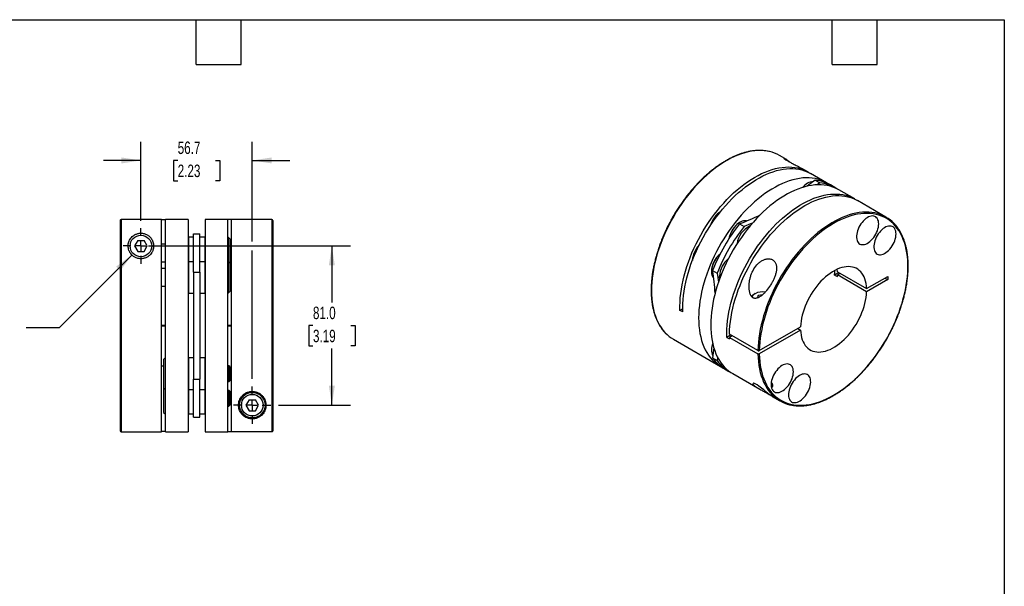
# Model space of a CAD drawing. Header units: millimetres. Extents: x 19 to 819, y 19 to 629.
# Tile 3 of 3: x 318 to 819, y 340 to 629. Entities that reach past the tile are written whole.
import ezdxf

# ---------------------------------------------------------------- set-up
doc = ezdxf.new("R2010")
doc.units = ezdxf.units.MM
doc.header["$LTSCALE"] = 3
doc.linetypes.add('SLD-Center', pattern=[19.05, 15.24, -1.27, 1.27, -1.27])
doc.linetypes.add('SLD-Solid', pattern=[0])
doc.layers.add('CENTER', color=40, linetype='SLD-Center')
doc.layers.add('DIMENSIONS', color=140, linetype='SLD-Solid', lineweight=25)
doc.layers.add('TEXT', color=140, linetype='SLD-Solid', lineweight=25)
doc.styles.add('SLDTEXTSTYLE0', font='TXT', dxfattribs={"width": 0.7})
doc.dimstyles.new('SLDDIMSTYLE0', dxfattribs={"dimtxt": 6.474023, "dimasz": 9.906, "dimexe": 0, "dimexo": 0.0625, "dimgap": 1.618506, "dimtad": 0, "dimtih": 1, "dimtoh": 1, "dimdec": 1, "dimrnd": 1e-09, "dimzin": 4, "dimdsep": 46, "dimtxsty": 'SLDTEXTSTYLE0', "dimsah": 1, "dimcen": 0.09, "dimadec": 0, "dimazin": 1, "dimtfac": 1, "dimtdec": 1, "dimtofl": 0, "dimtmove": 0, "dimatfit": 3, "dimfxl": 0, "dimfrac": 2, "dimtolj": 1, "dimtzin": 12, "dimarcsym": 0})
doc.dimstyles.new('SLDDIMSTYLE4', dxfattribs={"dimtxt": 6.474023, "dimasz": 9.906, "dimexe": 0, "dimexo": 0.0625, "dimgap": 1.618506, "dimtad": 0, "dimtih": 1, "dimtoh": 1, "dimdec": 1, "dimrnd": 1e-09, "dimzin": 12, "dimdsep": 46, "dimtxsty": 'SLDTEXTSTYLE0', "dimsah": 1, "dimcen": 0.09, "dimadec": 0, "dimazin": 3, "dimtfac": 1, "dimtdec": 1, "dimtmove": 0, "dimatfit": 0, "dimfxl": 0, "dimfrac": 2, "dimtolj": 1, "dimtzin": 12, "dimarcsym": 0})
doc.dimstyles.new('SLDDIMSTYLE5', dxfattribs={"dimtxt": 6.474023, "dimasz": 9.906, "dimexe": 0, "dimexo": 0.0625, "dimgap": 1.618506, "dimtad": 0, "dimtih": 1, "dimtoh": 1, "dimdec": 1, "dimrnd": 1e-09, "dimzin": 12, "dimdsep": 46, "dimtxsty": 'SLDTEXTSTYLE0', "dimsah": 1, "dimcen": 0, "dimadec": 0, "dimazin": 3, "dimtfac": 1, "dimtdec": 1, "dimtofl": 0, "dimtmove": 0, "dimatfit": 3, "dimfxl": 0, "dimfrac": 2, "dimtolj": 1, "dimtzin": 12, "dimarcsym": 0})

# ---------------------------------------------------------------- blocks, each defined once
blk = doc.blocks.new('_D_5')
at = {"layer": 'DIMENSIONS'}
for p, q in [((383.29, 513.52), (486.24, 513.52)), ((476.71, 513.52), (476.71, 484.76)), ((467.09, 473.02), (464.92, 473.02)), ((464.92, 473.02), (464.92, 462.73)), ((486.33, 473.02), (488.5, 473.02)), ((488.5, 473.02), (488.5, 462.73)), ((464.92, 462.73), (467.09, 462.73)), ((488.5, 462.73), (486.33, 462.73)), ((476.71, 432.52), (476.71, 461.28)), ((449.53, 432.52), (486.24, 432.52))]:
    blk.add_line(p, q, dxfattribs=at)
for points in [[(476.71, 513.52), (475.19, 503.61), (478.24, 503.61)], [(476.71, 432.52), (478.24, 442.42), (475.19, 442.42)]]:
    blk.add_solid(points, dxfattribs=at)
at = {"layer": 'DIMENSIONS', "char_height": 6.35, "attachment_point": 1, "style": 'SLDTEXTSTYLE0'}
for s, insert in [('81.0', (467.09, 482.65)), ('3.19', (467.09, 470.92))]:
    blk.add_mtext(s, dxfattribs=dict(at, insert=insert))
blk = doc.blocks.new('_D_6')
at = {"layer": 'DIMENSIONS'}
for p, q in [((379.48, 526.37), (379.48, 566.56)), ((436.18, 515.8), (436.18, 566.56)), ((379.48, 557.04), (360.43, 557.04)), ((398.21, 557.04), (396.04, 557.04)), ((396.04, 557.04), (396.04, 546.75)), ((417.45, 557.04), (419.63, 557.04)), ((419.63, 557.04), (419.63, 546.75)), ((436.18, 557.04), (455.23, 557.04)), ((396.04, 546.75), (398.21, 546.75)), ((419.63, 546.75), (417.45, 546.75)), ((436.18, 445.87), (436.18, 511.23))]:
    blk.add_line(p, q, dxfattribs=at)
for points in [[(379.48, 557.04), (369.58, 558.56), (369.58, 555.51)], [(436.18, 557.04), (446.09, 555.51), (446.09, 558.56)]]:
    blk.add_solid(points, dxfattribs=at)
at = {"layer": 'DIMENSIONS', "char_height": 6.35, "attachment_point": 1, "style": 'SLDTEXTSTYLE0'}
for s, insert in [('56.7', (398.21, 566.67)), ('2.23', (398.21, 554.93))]:
    blk.add_mtext(s, dxfattribs=dict(at, insert=insert))
blk = doc.blocks.new('_D_7')
at = {"layer": 'DIMENSIONS'}
for p, q in [((374.89, 508.92), (337.79, 471.82)), ((337.79, 471.82), (321.12, 471.82))]:
    blk.add_line(p, q, dxfattribs=at)
blk.add_solid([(374.89, 508.92), (366.81, 503), (368.96, 500.84)], dxfattribs=at)
at = {"layer": 'DIMENSIONS', "char_height": 6.35, "attachment_point": 1, "style": 'SLDTEXTSTYLE0'}
for s, insert in [('M10-1.5 X 30MM', (243.95, 480.01)), ('SHCS X2', (261.15, 469.72))]:
    blk.add_mtext(s, dxfattribs=dict(at, insert=insert))
blk = doc.blocks.new('SW_CENTERMARKSYMBOL_1')
at = {"layer": 'CENTER', "color": 0}
for p, q in [((0, 5.08), (0, 9.54)), ((-5.08, 0), (-9.54, 0)), ((0, 0), (-2.54, 0)), ((0, 0), (0, 2.54)), ((0, 0), (0, -2.54)), ((0, 0), (2.54, 0)), ((5.08, 0), (9.54, 0)), ((0, -5.08), (0, -9.54))]:
    blk.add_line(p, q, dxfattribs=at)
blk = doc.blocks.new('SW_CENTERMARKSYMBOL_2')
at = {"layer": 'CENTER', "color": 0}
for p, q in [((0, 5.08), (0, 9.04)), ((-5.08, 0), (-9.04, 0)), ((0, 0), (-2.54, 0)), ((0, 0), (0, 2.54)), ((0, 0), (0, -2.54)), ((0, 0), (2.54, 0)), ((5.08, 0), (9.04, 0)), ((0, -5.08), (0, -9.04))]:
    blk.add_line(p, q, dxfattribs=at)

msp = doc.modelspace()

# ---------------------------------------------------------------- linework, layer by layer
for p, q in [((707.42, 557.96), (704.63, 559.57)), ((719.12, 551.2), (715.99, 553.01)), ((728.67, 545.69), (720.54, 550.39)), ((722.83, 547.01), (725.16, 545.67)), ((719.12, 545.56), (718.98, 545.48)), ((725.16, 545.67), (723.83, 544.65)), ((732.91, 543.24), (730.58, 544.59)), ((742.95, 537.45), (734.82, 542.14)), ((758.86, 528.26), (744.37, 536.63)), ((368.98, 526.51), (368.98, 419.52)), ((389.98, 527.01), (369.48, 527.01)), ((369.48, 527.01), (369.48, 419.02)), ((389.98, 419.02), (389.98, 527.01)), ((389.98, 526.98), (391.98, 526.98)), ((403.48, 527.02), (391.98, 527.02)), ((391.98, 419.02), (391.98, 527.02)), ((403.48, 527.02), (403.48, 419.02)), ((423.68, 527.02), (412.18, 527.02)), ((412.18, 527.02), (412.18, 419.02)), ((423.68, 419.02), (423.68, 527.02)), ((425.68, 526.98), (423.68, 526.98)), ((446.18, 527.02), (425.68, 527.02)), ((425.68, 419.03), (425.68, 527.02)), ((446.18, 527.02), (446.18, 419.03)), ((446.68, 526.52), (446.68, 419.53)), ((684.33, 524.79), (686.67, 523.45)), ((684.5, 525.58), (684.36, 525.5)), ((403.68, 518), (403.48, 517.8)), ((406.18, 518), (403.68, 518)), ((403.68, 518), (403.68, 505.5)), ((406.18, 519.66), (409.48, 519.66)), ((406.18, 500.24), (406.18, 519.66)), ((409.48, 500.24), (409.48, 519.66)), ((411.98, 518), (409.48, 518)), ((412.18, 517.8), (411.98, 518)), ((411.98, 518), (411.98, 505.5)), ((423.88, 518), (423.68, 518)), ((424.68, 517.2), (423.88, 518)), ((423.88, 518), (423.88, 505.5)), ((424.68, 517.2), (424.68, 504.7)), ((377.87, 516.32), (376.25, 513.52)), ((376.25, 513.52), (377.87, 510.72)), ((377.87, 516.32), (381.1, 516.32)), ((382.72, 513.52), (381.1, 516.32)), ((381.1, 510.72), (382.72, 513.52)), ((391.98, 514.5), (389.98, 514.5)), ((377.87, 510.72), (381.1, 510.72)), ((389.98, 505.5), (391.98, 505.5)), ((391.98, 502), (389.98, 502)), ((403.68, 505.5), (403.48, 505.3)), ((406.18, 505.5), (403.68, 505.5)), ((403.68, 505.5), (403.68, 489.5)), ((411.98, 505.5), (409.48, 505.5)), ((412.18, 505.3), (411.98, 505.5)), ((411.98, 505.5), (411.98, 489.5)), ((423.88, 505.5), (423.68, 505.5)), ((424.68, 504.7), (423.88, 505.5)), ((423.88, 505.5), (423.88, 489.5)), ((424.68, 504.7), (424.68, 490.3)), ((734.19, 500.39), (734.1, 501.7)), ((406.18, 500.24), (409.48, 500.24)), ((406.18, 500.24), (406.18, 445.8)), ((409.48, 500.24), (409.48, 445.8)), ((424.68, 496.75), (425.68, 496.75)), ((670.01, 500.63), (670.01, 500.47)), ((670.6, 501.01), (672.94, 499.66)), ((734.9, 499.98), (732.74, 498.73)), ((732.74, 498.73), (734.15, 497.91)), ((734.19, 500.39), (749.04, 491.82)), ((735.61, 499.57), (734.19, 498.76)), ((749.04, 490.19), (734.19, 498.76)), ((749.04, 491.82), (759.8, 498.03)), ((759.8, 496.39), (749.04, 490.19)), ((758.38, 497.21), (759.8, 496.39)), ((759.8, 498.03), (759.8, 496.39)), ((389.98, 493), (391.98, 493)), ((403.48, 489.7), (403.68, 489.5)), ((403.68, 489.5), (406.18, 489.5)), ((409.48, 489.5), (411.98, 489.5)), ((411.98, 489.5), (412.18, 489.7)), ((423.68, 489.5), (423.88, 489.5)), ((423.88, 489.5), (424.68, 490.3)), ((692.27, 489.25), (691.56, 488.84)), ((693.87, 488.33), (693.25, 487)), ((695.97, 488.65), (693.87, 488.33)), ((693.87, 487.24), (693.87, 488.33)), ((655.36, 481.58), (653.97, 480.77)), ((655.38, 479.96), (653.97, 480.77)), ((391.98, 473.12), (389.98, 473.12)), ((389.98, 472.92), (391.98, 472.92)), ((425.68, 473.12), (423.68, 473.12)), ((423.68, 472.92), (425.68, 472.92)), ((694.4, 460.27), (715.4, 472.39)), ((713.98, 471.58), (715.4, 470.76)), ((679.9, 468.23), (677.8, 467.02)), ((677.8, 467.02), (679.21, 466.2)), ((693.69, 460.27), (679.19, 468.64)), ((680.61, 467.82), (679.19, 467.01)), ((679.19, 467.01), (693.69, 458.64)), ((715.4, 470.76), (694.4, 458.64)), ((650.63, 466.04), (674.68, 452.16)), ((391.78, 456.54), (390.98, 455.74)), ((391.98, 456.54), (391.78, 456.54)), ((391.78, 456.54), (391.78, 440.54)), ((403.68, 456.54), (403.48, 456.34)), ((406.18, 456.54), (403.68, 456.54)), ((403.68, 456.54), (403.68, 440.54)), ((411.98, 456.54), (409.48, 456.54)), ((412.18, 456.34), (411.98, 456.54)), ((411.98, 456.54), (411.98, 440.54)), ((670.01, 460.66), (670.01, 460.49)), ((670.6, 456.56), (672.94, 455.21)), ((673.16, 456.88), (672.94, 455.21)), ((389.98, 452.49), (390.98, 452.49)), ((390.98, 455.74), (390.98, 441.34)), ((424.28, 452.54), (423.68, 452.54)), ((424.68, 452.14), (424.28, 452.54)), ((424.28, 452.54), (424.28, 444.54)), ((424.68, 452.14), (424.68, 444.94)), ((425.68, 449.29), (424.68, 449.29)), ((676.58, 451.06), (678.92, 449.71)), ((680.83, 448.61), (694.67, 440.62)), ((390.98, 441.34), (391.78, 440.54)), ((390.98, 441.34), (390.98, 428.84)), ((406.18, 445.8), (409.48, 445.8)), ((406.18, 426.38), (406.18, 445.8)), ((409.48, 426.38), (409.48, 445.8)), ((423.68, 444.54), (424.28, 444.54)), ((424.28, 444.54), (424.68, 444.94)), ((391.78, 440.54), (391.98, 440.54)), ((391.78, 440.54), (391.78, 428.04)), ((403.48, 440.74), (403.68, 440.54)), ((403.68, 440.54), (406.18, 440.54)), ((403.68, 440.54), (403.68, 428.04)), ((409.48, 440.54), (411.98, 440.54)), ((411.98, 440.54), (412.18, 440.74)), ((411.98, 440.54), (411.98, 428.04)), ((424.28, 440.04), (423.68, 440.04)), ((424.68, 439.64), (424.28, 440.04)), ((424.28, 440.04), (424.28, 432.04)), ((424.68, 439.64), (424.68, 432.44)), ((700.92, 437.01), (704.87, 434.73)), ((423.68, 432.04), (424.28, 432.04)), ((424.28, 432.04), (424.68, 432.44)), ((434.57, 435.32), (432.95, 432.52)), ((432.95, 432.52), (434.57, 429.72)), ((434.57, 435.32), (437.8, 435.32)), ((439.42, 432.52), (437.8, 435.32)), ((437.8, 429.72), (439.42, 432.52)), ((390.98, 428.84), (391.78, 428.04)), ((391.78, 428.04), (391.98, 428.04)), ((403.48, 428.24), (403.68, 428.04)), ((403.68, 428.04), (406.18, 428.04)), ((406.18, 426.38), (409.48, 426.38)), ((409.48, 428.04), (411.98, 428.04)), ((411.98, 428.04), (412.18, 428.24)), ((434.57, 429.72), (437.8, 429.72)), ((369.48, 419.02), (389.98, 419.02)), ((391.98, 419.06), (389.98, 419.06)), ((391.98, 419.02), (403.48, 419.02)), ((412.18, 419.02), (423.68, 419.02)), ((423.68, 419.06), (425.68, 419.06)), ((446.18, 419.03), (425.68, 419.03))]:
    msp.add_line(p, q)
at = {"flags": 128}
for points in [[(699.65, 561.54), (698.35, 561.8), (696.83, 562), (695.27, 562.09), (693.67, 562.08), (692.04, 561.95), (690.38, 561.73), (688.69, 561.39), (686.97, 560.95), (685.24, 560.4), (683.48, 559.75), (681.72, 559), (679.95, 558.15), (678.17, 557.2), (676.39, 556.16), (674.61, 555.01), (672.84, 553.78), (671.08, 552.46), (669.34, 551.05), (667.61, 549.56), (665.9, 547.99), (664.22, 546.35), (662.57, 544.63), (660.95, 542.84), (659.37, 540.98), (657.83, 539.07), (656.33, 537.1), (654.87, 535.07), (653.47, 533), (652.12, 530.88), (650.82, 528.72), (649.58, 526.53), (648.41, 524.31), (647.29, 522.06), (646.25, 519.8), (645.27, 517.52), (644.36, 515.23), (643.52, 512.93), (642.76, 510.63), (642.07, 508.34), (641.46, 506.06), (640.93, 503.79), (640.48, 501.54), (640.11, 499.32), (639.82, 497.12), (639.61, 494.96), (639.49, 492.84), (639.45, 490.76), (639.49, 488.73), (639.61, 486.75), (639.82, 484.83), (640.11, 482.97), (640.48, 481.17), (640.93, 479.44), (641.46, 477.79), (642.07, 476.21), (642.76, 474.71), (643.52, 473.29), (644.36, 471.96), (645.27, 470.72), (646.25, 469.57), (646.46, 469.34)], [(653.97, 480.77), (653.95, 482.84), (654.01, 484.95), (654.15, 487.11), (654.38, 489.3), (654.7, 491.53), (655.09, 493.79), (655.57, 496.07), (656.13, 498.37), (656.77, 500.69), (657.49, 503.01), (658.29, 505.33), (659.16, 507.65), (660.11, 509.97), (661.12, 512.27), (662.21, 514.56), (663.36, 516.82), (664.58, 519.06), (665.85, 521.26), (667.19, 523.43), (668.58, 525.55), (670.02, 527.63), (671.52, 529.65), (673.05, 531.62), (674.64, 533.53), (676.25, 535.38), (677.91, 537.15), (679.6, 538.85), (681.31, 540.48), (683.05, 542.02), (684.81, 543.49), (686.58, 544.86), (688.37, 546.15), (690.17, 547.34), (691.97, 548.44), (693.77, 549.43), (695.56, 550.33), (697.35, 551.13), (699.13, 551.82), (700.89, 552.41), (702.64, 552.89), (704.35, 553.26), (706.05, 553.53), (707.71, 553.68), (709.33, 553.73), (710.92, 553.67), (712.47, 553.49), (713.97, 553.21), (715.42, 552.82), (716.82, 552.32), (718.17, 551.72), (719.46, 551.01), (719.82, 550.78)], [(655.38, 479.96), (655.36, 482), (655.42, 484.09), (655.56, 486.22), (655.78, 488.38), (656.09, 490.58), (656.48, 492.81), (656.94, 495.06), (657.49, 497.34), (658.12, 499.62), (658.82, 501.91), (659.6, 504.21), (660.45, 506.51), (661.37, 508.8), (662.36, 511.07), (663.42, 513.34), (664.55, 515.58), (665.74, 517.79), (666.99, 519.98), (668.3, 522.13), (669.66, 524.23), (671.07, 526.3), (672.53, 528.31), (674.04, 530.27), (675.59, 532.18), (677.18, 534.02), (678.81, 535.79), (680.47, 537.5), (682.15, 539.13), (683.86, 540.68), (685.59, 542.16), (687.34, 543.55), (689.1, 544.85), (690.87, 546.06), (692.65, 547.19), (694.43, 548.21), (696.21, 549.14), (697.98, 549.98), (699.74, 550.71), (701.49, 551.33), (703.22, 551.86), (704.93, 552.28), (706.62, 552.59), (708.27, 552.8), (709.9, 552.9), (711.49, 552.9), (713.04, 552.79), (714.55, 552.57), (716.01, 552.24), (717.42, 551.81), (718.79, 551.27), (720.09, 550.63), (720.54, 550.39)], [(729.61, 545.11), (729.61, 545.11), (728.35, 545.87), (727.05, 546.52), (725.68, 547.07), (724.26, 547.51), (722.79, 547.85), (721.28, 548.08), (719.72, 548.2), (718.13, 548.21), (716.49, 548.12), (714.83, 547.91), (713.13, 547.6), (711.41, 547.18), (709.67, 546.66), (707.91, 546.03), (706.14, 545.29), (704.36, 544.46), (702.57, 543.52), (700.78, 542.49), (698.99, 541.36), (697.21, 540.14), (695.43, 538.82), (693.68, 537.42), (691.93, 535.94), (690.21, 534.37), (688.52, 532.73), (686.85, 531.01), (685.22, 529.22), (683.62, 527.36), (682.07, 525.44), (680.55, 523.47), (679.08, 521.43), (677.67, 519.35), (676.3, 517.23), (674.99, 515.06), (673.74, 512.86), (672.55, 510.63), (671.43, 508.37), (670.37, 506.09), (669.38, 503.8), (668.46, 501.5), (667.61, 499.19), (666.84, 496.88), (666.14, 494.57), (665.53, 492.27), (664.99, 489.99), (664.53, 487.73), (664.16, 485.49), (663.87, 483.28), (663.66, 481.11), (663.53, 478.97), (663.49, 476.88), (663.53, 474.84), (663.66, 472.85), (663.87, 470.92), (664.16, 469.05), (664.53, 467.24), (664.99, 465.51), (665.53, 463.84), (666.14, 462.26), (666.84, 460.75), (667.61, 459.33), (668.46, 458), (669.38, 456.76), (670.37, 455.61), (671.43, 454.55), (672.55, 453.59), (673.74, 452.74), (674.99, 451.98), (675.65, 451.64)], [(722.83, 547.01), (719.64, 544.61), (718.71, 543.92)], [(734.82, 542.14), (734.51, 542.32), (733.2, 542.97), (731.83, 543.52), (730.41, 543.96), (728.95, 544.3), (727.43, 544.53), (725.87, 544.65), (724.28, 544.66), (722.64, 544.56), (720.98, 544.36), (719.28, 544.05), (717.56, 543.63), (715.82, 543.1), (714.06, 542.47), (712.29, 541.74), (710.51, 540.91), (708.72, 539.97), (706.93, 538.94), (705.14, 537.81), (703.36, 536.59), (701.59, 535.27), (699.83, 533.87), (698.09, 532.39), (696.37, 530.82), (694.67, 529.17), (693.01, 527.46), (691.37, 525.67), (689.78, 523.81), (688.22, 521.89), (686.7, 519.91), (685.24, 517.88), (683.82, 515.8), (682.45, 513.68), (681.14, 511.51), (679.89, 509.31), (678.7, 507.08), (677.58, 504.82), (676.52, 502.54), (675.53, 500.25), (674.61, 497.94), (673.76, 495.63), (672.99, 493.32), (672.3, 491.02), (671.68, 488.72), (671.14, 486.44), (670.69, 484.18), (670.31, 481.94), (670.02, 479.73), (669.81, 477.56), (669.68, 475.42), (669.64, 473.33), (669.68, 471.29), (669.81, 469.3), (670.02, 467.37), (670.31, 465.49), (670.69, 463.69), (671.14, 461.95), (671.68, 460.29), (672.3, 458.71), (672.99, 457.2), (673.76, 455.78), (674.61, 454.45), (675.53, 453.21), (676.52, 452.06), (677.58, 451), (678.7, 450.04), (679.89, 449.18), (680.83, 448.61)], [(677.8, 467.02), (677.77, 469.06), (677.83, 471.15), (677.97, 473.28), (678.2, 475.44), (678.5, 477.64), (678.89, 479.87), (679.36, 482.12), (679.91, 484.4), (680.53, 486.68), (681.23, 488.97), (682.01, 491.27), (682.86, 493.57), (683.79, 495.86), (684.78, 498.13), (685.84, 500.4), (686.97, 502.64), (688.15, 504.85), (689.4, 507.04), (690.71, 509.19), (692.07, 511.29), (693.49, 513.36), (694.95, 515.37), (696.46, 517.33), (698.01, 519.24), (699.6, 521.08), (701.22, 522.85), (702.88, 524.56), (704.57, 526.19), (706.28, 527.74), (708.01, 529.22), (709.76, 530.61), (711.52, 531.91), (713.29, 533.12), (715.07, 534.25), (716.85, 535.27), (718.62, 536.2), (720.4, 537.04), (722.16, 537.77), (723.91, 538.39), (725.64, 538.92), (727.35, 539.34), (729.03, 539.65), (730.69, 539.86), (732.32, 539.96), (733.9, 539.96), (735.46, 539.85), (736.96, 539.63), (738.43, 539.3), (739.84, 538.87), (741.2, 538.33), (742.51, 537.69), (743.65, 537.02)], [(679.19, 468.64), (679.27, 470.76), (679.43, 472.92), (679.67, 475.13), (680, 477.36), (680.42, 479.62), (680.91, 481.91), (681.48, 484.21), (682.14, 486.53), (682.87, 488.85), (683.68, 491.17), (684.57, 493.49), (685.53, 495.81), (686.56, 498.11), (687.65, 500.39), (688.82, 502.65), (690.04, 504.88), (691.33, 507.08), (692.68, 509.24), (694.08, 511.35), (695.53, 513.42), (697.03, 515.44), (698.58, 517.39), (700.16, 519.29), (701.79, 521.12), (703.45, 522.89), (705.14, 524.57), (706.86, 526.19), (708.61, 527.72), (710.37, 529.16), (712.14, 530.52), (713.93, 531.79), (715.73, 532.97), (717.53, 534.05), (719.33, 535.03), (721.13, 535.91), (722.91, 536.69), (724.69, 537.36), (726.45, 537.93), (728.19, 538.39), (729.9, 538.75), (731.59, 538.99), (733.24, 539.13), (734.86, 539.15), (736.44, 539.07), (737.98, 538.88), (739.47, 538.58), (740.92, 538.17), (742.31, 537.65), (743.64, 537.02), (744.37, 536.63)], [(753.89, 530.23), (753.17, 530.38), (751.67, 530.63), (750.13, 530.76), (748.55, 530.79), (746.93, 530.71), (745.28, 530.52), (743.6, 530.23), (741.89, 529.83), (740.16, 529.32), (738.42, 528.71), (736.66, 528), (734.89, 527.19), (733.11, 526.28), (731.33, 525.27), (729.55, 524.17), (727.78, 522.97), (726.01, 521.69), (724.26, 520.31), (722.53, 518.86), (720.81, 517.32), (719.12, 515.7), (717.46, 514.01), (715.83, 512.25), (714.23, 510.42), (712.67, 508.53), (711.15, 506.58), (709.68, 504.57), (708.26, 502.52), (706.88, 500.42), (705.56, 498.28), (704.3, 496.1), (703.1, 493.89), (701.96, 491.65), (700.89, 489.39), (699.88, 487.12), (698.95, 484.83), (698.08, 482.53), (697.29, 480.23), (696.57, 477.94), (695.93, 475.65), (695.37, 473.38), (694.88, 471.12), (694.48, 468.89), (694.16, 466.68), (693.92, 464.51), (693.76, 462.37), (693.69, 460.27)], [(694.4, 458.64), (694.47, 456.63), (694.63, 454.68), (694.87, 452.79), (695.19, 450.96), (695.6, 449.19), (696.08, 447.5), (696.65, 445.88), (697.29, 444.34), (698.01, 442.88), (698.81, 441.51), (699.68, 440.22), (700.62, 439.03), (701.63, 437.92), (702.71, 436.92), (703.86, 436.01), (705.06, 435.2), (706.33, 434.49), (707.65, 433.89), (709.03, 433.39), (710.46, 432.99), (711.94, 432.71), (713.46, 432.52), (715.02, 432.45), (716.62, 432.49), (718.26, 432.63), (719.92, 432.88), (721.61, 433.23), (723.33, 433.7), (725.07, 434.26), (726.82, 434.93), (728.58, 435.71), (730.35, 436.58), (732.13, 437.55), (733.91, 438.62), (735.68, 439.78), (737.44, 441.04), (739.2, 442.38), (740.93, 443.81), (742.65, 445.32), (744.35, 446.91), (746.02, 448.58), (747.65, 450.32), (749.26, 452.12), (750.83, 453.99), (752.35, 455.93), (753.83, 457.91), (755.27, 459.95), (756.65, 462.04), (757.98, 464.17), (759.25, 466.33), (760.46, 468.53), (761.61, 470.76), (762.7, 473.01), (763.72, 475.28), (764.67, 477.56), (765.54, 479.85), (766.35, 482.14), (767.08, 484.43), (767.73, 486.72), (768.3, 488.99), (768.8, 491.25), (769.21, 493.48), (769.54, 495.69), (769.79, 497.86), (769.96, 500), (770.04, 502.1), (770.04, 504.15), (769.96, 506.15), (769.79, 508.1), (769.54, 509.98), (769.21, 511.81), (768.8, 513.56), (768.3, 515.25), (767.73, 516.86), (767.08, 518.39), (766.35, 519.84), (765.54, 521.21), (764.67, 522.48), (763.72, 523.67), (762.7, 524.76), (761.61, 525.76), (760.46, 526.66), (759.25, 527.46), (757.98, 528.15), (756.65, 528.75), (755.27, 529.24), (753.83, 529.62), (752.35, 529.9), (750.83, 530.07), (749.26, 530.13), (747.65, 530.08), (746.02, 529.93), (744.35, 529.67), (742.65, 529.3), (740.93, 528.83), (739.2, 528.25), (737.44, 527.57), (735.68, 526.79), (733.91, 525.9), (732.13, 524.92), (730.35, 523.84), (728.58, 522.67), (726.82, 521.41), (725.07, 520.06), (723.33, 518.62), (721.61, 517.1), (719.92, 515.5), (718.26, 513.83), (716.62, 512.08), (715.02, 510.27), (713.46, 508.39), (711.94, 506.45), (710.46, 504.46), (709.03, 502.42), (707.65, 500.33), (706.33, 498.19), (705.06, 496.03), (703.86, 493.82), (702.71, 491.59), (701.63, 489.34), (700.62, 487.07), (699.68, 484.79), (698.81, 482.5), (698.01, 480.2), (697.29, 477.91), (696.65, 475.63), (696.08, 473.36), (695.6, 471.1), (695.19, 468.87), (694.87, 466.67), (694.63, 464.5), (694.47, 462.36), (694.4, 460.27)], [(755.19, 524.75), (755.14, 525.52), (755.01, 526.24), (754.8, 526.88), (754.51, 527.45), (754.15, 527.92), (753.71, 528.29), (753.21, 528.57), (752.65, 528.73), (752.05, 528.78), (751.41, 528.73), (750.74, 528.56), (750.05, 528.29), (749.35, 527.91), (748.66, 527.43), (747.98, 526.87), (747.32, 526.22), (746.7, 525.5), (746.12, 524.72), (745.59, 523.9), (745.12, 523.03), (744.72, 522.14), (744.39, 521.24), (744.14, 520.35), (743.97, 519.47), (743.88, 518.62), (743.88, 517.82), (743.97, 517.07), (744.14, 516.39), (744.39, 515.78), (744.72, 515.26), (745.12, 514.84), (745.59, 514.52), (746.12, 514.3), (746.7, 514.19), (747.32, 514.19), (747.98, 514.3), (748.66, 514.52), (749.35, 514.85), (750.05, 515.28), (750.74, 515.8), (751.41, 516.4), (752.05, 517.09), (752.65, 517.84), (753.21, 518.64), (753.71, 519.49), (754.15, 520.37), (754.51, 521.27), (754.8, 522.17), (755.01, 523.05), (755.14, 523.92), (755.19, 524.75)], [(687.92, 526.23), (687.63, 526.3), (687.03, 526.35), (686.39, 526.29), (685.72, 526.13), (685.03, 525.85), (684.33, 525.48), (683.64, 525), (682.96, 524.44), (682.3, 523.79), (681.68, 523.07), (681.1, 522.29), (680.57, 521.46), (680.1, 520.6), (679.7, 519.71), (679.37, 518.81), (679.12, 517.92), (679, 517.37)], [(690.94, 525.17), (689.85, 524.71), (686.67, 523.45)], [(764.03, 519.64), (763.98, 520.42), (763.86, 521.13), (763.65, 521.78), (763.35, 522.34), (762.99, 522.81), (762.55, 523.19), (762.05, 523.46), (761.5, 523.62), (760.89, 523.68), (760.25, 523.62), (759.58, 523.45), (758.89, 523.18), (758.2, 522.8), (757.5, 522.33), (756.82, 521.76), (756.17, 521.12), (755.54, 520.4), (754.96, 519.62), (754.43, 518.79), (753.96, 517.93), (753.56, 517.04), (753.23, 516.14), (752.98, 515.24), (752.81, 514.36), (752.72, 513.52), (752.72, 512.71), (752.81, 511.96), (752.98, 511.28), (753.23, 510.68), (753.56, 510.16), (753.96, 509.73), (754.43, 509.41), (754.96, 509.19), (755.54, 509.08), (756.17, 509.09), (756.82, 509.2), (757.5, 509.42), (758.2, 509.74), (758.89, 510.17), (759.58, 510.69), (760.25, 511.3), (760.89, 511.98), (761.5, 512.73), (762.05, 513.54), (762.55, 514.39), (762.99, 515.27), (763.35, 516.16), (763.65, 517.06), (763.86, 517.95), (763.98, 518.81), (764.03, 519.64)], [(674.36, 509.34), (674.12, 509.12), (673.46, 508.48), (672.84, 507.76), (672.25, 506.98), (671.73, 506.15), (671.26, 505.28), (670.85, 504.4), (670.52, 503.5), (670.27, 502.6), (670.1, 501.72), (670.02, 500.88), (670.02, 500.07), (670.1, 499.32), (670.27, 498.64), (670.52, 498.04), (670.85, 497.52), (671.15, 497.19)], [(749.04, 491.82), (748.95, 493.14), (748.77, 494.41), (748.51, 495.61), (748.17, 496.73), (747.75, 497.78), (747.24, 498.74), (746.66, 499.62), (746.01, 500.4), (745.29, 501.09), (744.5, 501.68), (743.66, 502.16), (742.75, 502.54), (741.79, 502.81), (740.78, 502.98), (739.73, 503.03), (738.64, 502.97), (737.52, 502.8), (736.37, 502.53), (735.2, 502.15), (734.01, 501.66), (732.82, 501.07), (731.62, 500.38), (730.43, 499.59), (729.24, 498.71), (728.07, 497.74), (726.92, 496.69), (725.8, 495.56), (724.71, 494.36), (723.66, 493.09), (722.65, 491.77), (721.69, 490.39), (720.78, 488.96), (719.94, 487.5), (719.15, 486), (718.43, 484.48), (717.78, 482.94), (717.2, 481.4), (716.7, 479.86), (716.27, 478.32), (715.93, 476.8), (715.67, 475.3), (715.49, 473.83), (715.4, 472.39)], [(672.94, 499.66), (673.43, 496.27), (673.58, 495.1)], [(674.22, 496.9), (674.15, 497.32), (674.11, 498.1)], [(732.74, 498.73), (732.79, 500.13), (732.79, 501.05)], [(715.4, 470.76), (715.49, 469.44), (715.67, 468.17), (715.93, 466.97), (716.27, 465.85), (716.7, 464.8), (717.2, 463.84), (717.78, 462.96), (718.43, 462.17), (719.15, 461.49), (719.94, 460.9), (720.78, 460.42), (721.69, 460.04), (722.65, 459.77), (723.66, 459.6), (724.71, 459.55), (725.8, 459.61), (726.92, 459.78), (728.07, 460.05), (729.24, 460.43), (730.43, 460.92), (731.62, 461.51), (732.82, 462.2), (734.01, 462.99), (735.2, 463.87), (736.37, 464.84), (737.52, 465.89), (738.64, 467.02), (739.73, 468.22), (740.78, 469.49), (741.79, 470.81), (742.75, 472.19), (743.66, 473.62), (744.5, 475.08), (745.29, 476.58), (746.01, 478.1), (746.66, 479.64), (747.24, 481.18), (747.75, 482.72), (748.17, 484.26), (748.51, 485.78), (748.77, 487.28), (748.95, 488.75), (749.04, 490.19)], [(671.23, 461.67), (671.1, 460.52), (670.6, 456.56)], [(693.69, 458.64), (693.76, 456.63), (693.92, 454.67), (694.16, 452.77), (694.48, 450.94), (694.88, 449.17), (695.37, 447.47), (695.93, 445.84), (696.57, 444.3), (697.29, 442.83), (698.08, 441.45), (698.95, 440.15), (699.88, 438.94), (700.89, 437.83), (700.89, 437.83)], [(711.73, 449.47), (711.68, 450.25), (711.56, 450.97), (711.34, 451.61), (711.05, 452.17), (710.69, 452.65), (710.25, 453.02), (709.75, 453.29), (709.19, 453.45), (708.59, 453.51), (707.95, 453.45), (707.28, 453.29), (706.59, 453.01), (705.9, 452.63), (705.2, 452.16), (704.52, 451.59), (703.86, 450.95), (703.24, 450.23), (702.66, 449.45), (702.13, 448.62), (701.66, 447.76), (701.26, 446.87), (700.93, 445.97), (700.68, 445.07), (700.51, 444.2), (700.42, 443.35), (700.42, 442.54), (700.51, 441.8), (700.68, 441.11), (700.93, 440.51), (701.26, 439.99), (701.66, 439.57), (702.13, 439.24), (702.66, 439.02), (703.24, 438.92), (703.86, 438.92), (704.52, 439.03), (705.2, 439.25), (705.9, 439.58), (706.59, 440), (707.28, 440.52), (707.95, 441.13), (708.59, 441.81), (709.19, 442.56), (709.75, 443.37), (710.25, 444.22), (710.69, 445.1), (711.05, 445.99), (711.34, 446.89), (711.56, 447.78), (711.68, 448.64), (711.73, 449.47)], [(714.91, 447.63), (714.22, 447.18), (713.53, 446.64), (712.87, 446.01), (712.24, 445.31), (711.64, 444.54), (711.1, 443.73), (710.62, 442.87), (710.2, 441.99), (709.85, 441.09), (709.58, 440.19), (709.39, 439.31), (709.28, 438.45), (709.26, 437.63), (709.32, 436.87), (709.47, 436.17), (709.7, 435.55), (710.01, 435.01), (710.4, 434.56), (710.85, 434.21), (711.36, 433.96), (711.93, 433.83), (712.55, 433.8), (713.2, 433.88), (713.87, 434.08), (714.56, 434.38), (715.26, 434.78), (715.95, 435.28), (716.63, 435.86), (717.28, 436.53), (717.89, 437.26), (718.46, 438.06), (718.97, 438.9), (719.43, 439.77), (719.81, 440.66), (720.12, 441.56), (720.35, 442.45), (720.5, 443.32), (720.57, 444.16), (720.54, 444.95), (720.44, 445.69), (720.25, 446.35), (719.98, 446.93), (719.63, 447.43), (719.21, 447.83), (718.72, 448.13), (718.18, 448.32), (717.59, 448.4), (716.95, 448.37), (716.29, 448.23), (715.61, 447.98), (714.91, 447.63)], [(700.92, 437.01), (700.89, 437.03), (700.42, 437.32), (699.78, 437.77), (698.79, 438.52), (697.6, 439.46), (696.64, 440.25), (695.56, 441.12), (694.9, 441.64), (694.2, 442.18), (693.27, 442.85), (692.56, 443.29), (691.98, 443.58), (691.49, 443.72), (691.3, 443.71), (691.19, 443.63), (691.17, 443.41), (691.34, 443.1), (691.83, 442.57), (692.62, 441.92), (692.62, 441.92)]]:
    msp.add_lwpolyline(points, dxfattribs=at)
for centre, radius in [((379.48, 513.52), 5.5), ((436.18, 432.52), 6.5), ((436.18, 432.52), 5.5)]:
    msp.add_circle(centre, radius)
for centre, radius, start, end in [((695.39, 543.49), 18.55, 60.132, 76.738), ((721.15, 528.06), 19.03, 60.2975, 84.9375), ((724.22, 536.82), 10.12, 121.1514, 140.1664), ((722.35, 539.19), 7.15, 93.3394, 144.62), ((723.56, 526.98), 18.75, 56.723, 85.1005), ((446.18, 526.52), 0.5, 0, 90), ((681.57, 520.72), 12.45, 123.3862, 164.0263), ((638.69, 643.84), 127.5, 290.9786, 296.16), ((749.71, 512.4), 18.31, 43.2876, 76.7989), ((756.51, 467.27), 92.29, 141.4441, 158.5559), ((758.84, 465.92), 92.29, 141.4441, 158.5559), ((691, 515.25), 12.21, 122.917, 170.2473), ((694.68, 513.09), 11.74, 115.0668, 172.6073), ((672.79, 505.42), 12.5, 136.0519, 176.536), ((682.18, 500.02), 12.18, 129.704, 177.1367), ((686.61, 497.46), 12.52, 128.7103, 177.0815), ((544.65, 481.02), 127.53, 3.8362, 9.0171), ((709.61, 499.64), 24.6, 355.984, 357.9485), ((693.81, 484.78), 4.64, 118.9999, 137.7242), ((693.58, 486.54), 3.02, 115.7518, 160.3556), ((696.12, 481.93), 8.27, 80.9163, 117.7112), ((659.9, 482.02), 18.47, 223.3356, 239.9066), ((728, 467.79), 48.81, 180.9253, 181.8707), ((677.1, 460.89), 7.11, 155.2202, 206.8019), ((679.97, 460.48), 9.96, 159.6602, 179.0127), ((686.18, 467.49), 19.03, 215.053, 239.7072), ((688.43, 466.07), 18.92, 215.0178, 243.1538), ((714.02, 450.58), 18.31, 224.1616, 256.8207), ((369.48, 419.52), 0.5, 180, 270)]:
    msp.add_arc(centre, radius, start, end)
for points, knots in [([(699.56, 561.56), (699.43, 561.6), (698.85, 561.75), (697.76, 561.93), (696.3, 562.09), (694.8, 562.16), (693.27, 562.13), (691.7, 562), (690.11, 561.77), (688.49, 561.45), (686.85, 561.03), (685.2, 560.52), (683.53, 559.91), (681.84, 559.21), (680.15, 558.42), (678.46, 557.54), (676.76, 556.57), (675.07, 555.52), (673.38, 554.38), (671.7, 553.16), (670.03, 551.87), (668.38, 550.49), (666.74, 549.05), (665.13, 547.53), (663.54, 545.95), (661.98, 544.3), (660.45, 542.58), (658.95, 540.82), (657.49, 538.99), (656.07, 537.12), (654.69, 535.19), (653.36, 533.23), (652.07, 531.22), (650.83, 529.18), (649.65, 527.11), (648.52, 525.01), (647.44, 522.88), (646.43, 520.74), (645.48, 518.58), (644.58, 516.41), (643.76, 514.23), (643, 512.05), (642.3, 509.86), (641.68, 507.69), (641.13, 505.53), (640.64, 503.38), (640.23, 501.24), (639.89, 499.13), (639.63, 497.05), (639.44, 495), (639.33, 492.98), (639.29, 491), (639.32, 489.06), (639.44, 487.17), (639.62, 485.32), (639.88, 483.53), (640.22, 481.8), (640.63, 480.13), (641.11, 478.52), (641.67, 476.98), (642.3, 475.51), (642.99, 474.11), (643.76, 472.79), (644.59, 471.55), (645.46, 470.41), (646.09, 469.73), (646.39, 469.4)], [0, 0, 0, 0, 0.0042367, 0.0199506, 0.035681, 0.051429, 0.0671946, 0.0829769, 0.0987741, 0.1145841, 0.1304046, 0.1462334, 0.1620682, 0.1779074, 0.1937493, 0.2095928, 0.2254368, 0.2412804, 0.2571231, 0.2729646, 0.2888047, 0.3046432, 0.3204801, 0.3363155, 0.3521493, 0.3679817, 0.3838127, 0.3996426, 0.4154715, 0.4312994, 0.4471266, 0.4629532, 0.4787795, 0.4946054, 0.5104313, 0.5262573, 0.5420834, 0.55791, 0.573737, 0.5895648, 0.6053934, 0.621223, 0.6370539, 0.6528861, 0.6687197, 0.684555, 0.7003921, 0.716231, 0.7320717, 0.7479143, 0.7637588, 0.7796049, 0.7954525, 0.8113011, 0.8271502, 0.8429988, 0.8588456, 0.8746895, 0.8905286, 0.9063611, 0.9221846, 0.9379968, 0.9537954, 0.969578, 0.985343, 1, 1, 1, 1]), ([(708.74, 557.07), (708.47, 557.27), (707.92, 557.66), (707.33, 558.02), (706.96, 558.2), (706.82, 558.22), (706.85, 558.14), (706.99, 558.01), (707.23, 557.81), (707.57, 557.57), (708.02, 557.29), (708.58, 556.95), (709.26, 556.56), (710.03, 556.14), (710.87, 555.7), (711.76, 555.24), (712.72, 554.76), (713.78, 554.21), (714.85, 553.65), (715.62, 553.23), (715.95, 553.03), (715.98, 553.01)], [0, 0, 0, 0, 0.0862569, 0.1743328, 0.2435613, 0.3145578, 0.3599499, 0.4062029, 0.446781, 0.4882643, 0.5284108, 0.5696836, 0.6137083, 0.6593056, 0.7032668, 0.7485006, 0.8012376, 0.8554519, 0.9232721, 0.9928857, 1, 1, 1, 1]), ([(709.77, 556.29), (709.64, 556.39), (709.27, 556.68), (708.95, 556.92), (708.74, 557.07)], [0, 0, 0, 0, 0.349504, 1, 1, 1, 1]), ([(368.98, 526.51), (368.98, 526.64), (369.04, 526.77), (369.22, 526.96), (369.35, 527.01), (369.48, 527.01)], [0, 0, 0, 0, 0.5, 0.5, 1, 1, 1, 1]), ([(709.94, 432.73), (710.07, 432.7), (710.65, 432.55), (711.73, 432.37), (713.2, 432.2), (714.7, 432.14), (716.23, 432.17), (717.8, 432.3), (719.39, 432.53), (721.01, 432.85), (722.64, 433.27), (724.3, 433.78), (725.97, 434.39), (727.65, 435.09), (729.34, 435.88), (731.04, 436.76), (732.74, 437.72), (734.43, 438.78), (736.12, 439.91), (737.8, 441.13), (739.47, 442.43), (741.12, 443.8), (742.75, 445.25), (744.37, 446.77), (745.96, 448.35), (747.52, 450), (749.05, 451.71), (750.55, 453.48), (752.01, 455.31), (753.43, 457.18), (754.81, 459.1), (756.14, 461.07), (757.43, 463.07), (758.66, 465.12), (759.85, 467.19), (760.98, 469.29), (762.05, 471.42), (763.07, 473.56), (764.02, 475.72), (764.91, 477.89), (765.74, 480.07), (766.5, 482.25), (767.19, 484.43), (767.82, 486.61), (768.37, 488.77), (768.86, 490.92), (769.27, 493.05), (769.6, 495.16), (769.87, 497.25), (770.06, 499.3), (770.17, 501.32), (770.21, 503.3), (770.17, 505.24), (770.06, 507.13), (769.88, 508.97), (769.61, 510.76), (769.28, 512.49), (768.87, 514.17), (768.38, 515.77), (767.83, 517.31), (767.2, 518.79), (766.51, 520.18), (765.74, 521.5), (764.91, 522.74), (764.04, 523.88), (763.41, 524.57), (763.11, 524.89)], [0, 0, 0, 0, 0.004237, 0.019951, 0.035681, 0.051429, 0.067195, 0.082977, 0.098774, 0.114584, 0.130405, 0.146233, 0.162068, 0.177907, 0.193749, 0.209593, 0.225437, 0.24128, 0.257123, 0.272965, 0.288805, 0.304643, 0.32048, 0.336315, 0.352149, 0.367982, 0.383813, 0.399643, 0.415471, 0.431299, 0.447127, 0.462953, 0.478779, 0.494605, 0.510431, 0.526257, 0.542083, 0.55791, 0.573737, 0.589565, 0.605393, 0.621223, 0.637054, 0.652886, 0.66872, 0.684555, 0.700392, 0.716231, 0.732072, 0.747914, 0.763759, 0.779605, 0.795452, 0.811301, 0.82715, 0.842999, 0.858846, 0.874689, 0.890529, 0.906361, 0.922185, 0.937997, 0.953795, 0.969578, 0.985343, 1, 1, 1, 1]), ([(372.98, 513.52), (372.98, 512.79), (373.1, 512.04), (373.45, 511.1), (373.52, 510.91), (373.7, 510.54), (373.8, 510.36), (374.13, 509.81), (374.39, 509.46), (375.02, 508.78), (375.37, 508.46), (375.99, 508.04), (376.2, 507.9), (376.66, 507.66), (376.89, 507.55), (377.38, 507.36), (377.64, 507.28), (378.17, 507.15), (378.43, 507.1), (378.98, 507.03), (379.26, 507.02), (379.81, 507.02), (380.08, 507.04), (380.62, 507.11), (380.89, 507.17), (381.41, 507.31), (381.67, 507.39), (382.15, 507.59), (382.39, 507.7), (382.84, 507.94), (383.05, 508.08), (383.65, 508.51), (384, 508.82), (384.62, 509.51), (384.88, 509.86), (385.2, 510.41), (385.29, 510.6), (385.47, 510.97), (385.54, 511.16), (385.74, 511.72), (385.84, 512.1), (385.96, 512.84), (385.99, 513.2), (385.98, 513.93), (385.95, 514.29), (385.77, 515.32), (385.54, 515.98), (385.05, 516.9), (384.85, 517.2), (384.41, 517.77), (384.17, 518.04), (383.75, 518.43), (383.6, 518.55), (383.29, 518.79), (383.12, 518.91), (382.59, 519.24), (382.21, 519.44), (381.54, 519.69), (381.3, 519.76), (380.81, 519.89), (380.55, 519.94), (380.01, 520), (379.74, 520.02), (379.32, 520.02), (379.18, 520.01), (378.91, 519.99), (378.77, 519.98), (378.37, 519.93), (378.11, 519.88), (377.62, 519.75), (377.39, 519.68), (376.95, 519.51), (376.74, 519.42), (376.35, 519.22), (376.16, 519.11), (375.64, 518.78), (375.33, 518.53), (374.77, 518.01), (374.53, 517.74), (374.09, 517.17), (373.9, 516.87), (373.57, 516.25), (373.44, 515.93), (373.1, 514.94), (372.98, 514.25), (372.98, 513.52)], [0, 0, 0, 0, 0.0625, 0.0625, 0.078125, 0.078125, 0.09375, 0.09375, 0.125, 0.125, 0.15625, 0.15625, 0.171875, 0.171875, 0.1875, 0.1875, 0.203125, 0.203125, 0.21875, 0.21875, 0.234375, 0.234375, 0.25, 0.25, 0.265625, 0.265625, 0.28125, 0.28125, 0.296875, 0.296875, 0.3125, 0.3125, 0.34375, 0.34375, 0.375, 0.375, 0.390625, 0.390625, 0.40625, 0.40625, 0.4375, 0.4375, 0.46875, 0.46875, 0.5, 0.5, 0.5625, 0.5625, 0.59375, 0.59375, 0.625, 0.625, 0.640625, 0.640625, 0.65625, 0.65625, 0.6875, 0.6875, 0.703125, 0.703125, 0.71875, 0.71875, 0.734375, 0.734375, 0.742188, 0.742188, 0.75, 0.75, 0.765625, 0.765625, 0.78125, 0.78125, 0.796875, 0.796875, 0.8125, 0.8125, 0.84375, 0.84375, 0.875, 0.875, 0.90625, 0.90625, 0.9375, 0.9375, 1, 1, 1, 1]), ([(691.21, 501.07), (690.93, 500.54), (690.68, 500), (690.24, 498.9), (690.05, 498.34), (689.72, 497.21), (689.58, 496.64), (689.36, 495.48), (689.28, 494.89), (689.17, 493.72), (689.15, 493.13), (689.17, 492.25), (689.18, 491.96), (689.23, 491.38), (689.27, 491.09), (689.4, 490.22), (689.54, 489.67), (689.93, 488.6), (690.2, 488.11), (690.72, 487.52), (690.9, 487.35), (691.22, 487.15), (691.32, 487.09), (691.54, 487), (691.65, 486.96), (692, 486.87), (692.23, 486.85), (692.7, 486.87), (692.93, 486.91), (693.4, 487.03), (693.62, 487.12), (694.07, 487.32), (694.29, 487.44), (694.73, 487.7), (694.94, 487.84), (695.36, 488.15), (695.57, 488.31), (696.18, 488.82), (696.57, 489.19), (697.34, 489.98), (697.71, 490.39), (698.79, 491.69), (699.47, 492.61), (700.41, 494.1), (700.71, 494.61), (701.27, 495.65), (701.53, 496.18), (702.02, 497.25), (702.24, 497.8), (702.62, 498.92), (702.78, 499.48), (702.97, 500.33), (703.02, 500.61), (703.1, 501.17), (703.13, 501.45), (703.18, 502.29), (703.16, 502.83), (703.03, 503.61), (702.98, 503.87), (702.83, 504.36), (702.74, 504.59), (702.52, 505.04), (702.39, 505.26), (702.1, 505.65), (701.94, 505.83), (701.59, 506.16), (701.39, 506.31), (700.98, 506.56), (700.76, 506.67), (700.3, 506.84), (700.05, 506.9), (699.55, 506.99), (699.3, 507.01), (698.78, 507.02), (698.51, 507), (697.98, 506.92), (697.71, 506.86), (697.19, 506.71), (696.92, 506.62), (696.41, 506.4), (696.15, 506.28), (695.4, 505.86), (694.93, 505.54), (694.03, 504.8), (693.6, 504.39), (692.43, 503.09), (691.77, 502.12), (691.21, 501.07)], [0, 0, 0, 0, 0.03125, 0.03125, 0.0625, 0.0625, 0.09375, 0.09375, 0.125, 0.125, 0.15625, 0.15625, 0.171875, 0.171875, 0.1875, 0.1875, 0.21875, 0.21875, 0.25, 0.25, 0.265625, 0.265625, 0.273438, 0.273438, 0.28125, 0.28125, 0.296875, 0.296875, 0.3125, 0.3125, 0.328125, 0.328125, 0.34375, 0.34375, 0.359375, 0.359375, 0.375, 0.375, 0.40625, 0.40625, 0.4375, 0.4375, 0.5, 0.5, 0.53125, 0.53125, 0.5625, 0.5625, 0.59375, 0.59375, 0.625, 0.625, 0.640625, 0.640625, 0.65625, 0.65625, 0.6875, 0.6875, 0.703125, 0.703125, 0.71875, 0.71875, 0.734375, 0.734375, 0.75, 0.75, 0.765625, 0.765625, 0.78125, 0.78125, 0.796875, 0.796875, 0.8125, 0.8125, 0.828125, 0.828125, 0.84375, 0.84375, 0.859375, 0.859375, 0.875, 0.875, 0.90625, 0.90625, 0.9375, 0.9375, 1, 1, 1, 1]), ([(693.69, 460.27), (693.78, 460.22), (693.91, 460.19), (694.17, 460.19), (694.3, 460.22), (694.4, 460.27)], [0, 0, 0, 0, 0.5, 0.5, 1, 1, 1, 1]), ([(694.4, 458.64), (694.3, 458.58), (694.17, 458.55), (693.91, 458.55), (693.78, 458.58), (693.69, 458.64)], [0, 0, 0, 0, 0.5, 0.5, 1, 1, 1, 1]), ([(692.62, 441.92), (692.8, 441.8), (693.15, 441.54), (693.82, 441.12), (694.63, 440.63), (695.52, 440.13), (696.39, 439.66), (697.32, 439.16), (698.37, 438.6), (699.18, 438.15), (699.54, 437.95), (699.59, 437.92)], [0, 0, 0, 0, 0.1137402, 0.2287008, 0.362886, 0.5004324, 0.5989045, 0.6999325, 0.8394429, 0.9749376, 1, 1, 1, 1]), ([(700.52, 444.01), (700.54, 443.99), (700.71, 443.83), (700.92, 443.48), (701.12, 442.98), (701.18, 442.48), (701.1, 442.02), (700.9, 441.65), (700.69, 441.49), (700.6, 441.42)], [0, 0, 0, 0, 0.022201, 0.188377, 0.359223, 0.527652, 0.701426, 0.861616, 1, 1, 1, 1]), ([(429.18, 432.52), (429.18, 432.12), (429.22, 431.74), (429.34, 430.99), (429.43, 430.63), (429.67, 429.92), (429.82, 429.58), (430.17, 428.92), (430.37, 428.6), (430.83, 427.99), (431.09, 427.7), (431.53, 427.29), (431.68, 427.15), (432.01, 426.89), (432.19, 426.77), (432.74, 426.41), (433.14, 426.19), (434.08, 425.83), (434.59, 425.68), (435.45, 425.55), (435.75, 425.53), (436.2, 425.52), (436.35, 425.52), (436.64, 425.53), (436.79, 425.54), (437.23, 425.59), (437.51, 425.64), (438.05, 425.77), (438.3, 425.84), (438.78, 426.01), (439.01, 426.11), (439.44, 426.32), (439.64, 426.43), (440.02, 426.66), (440.2, 426.78), (440.54, 427.04), (440.7, 427.17), (441.16, 427.57), (441.42, 427.86), (441.91, 428.47), (442.12, 428.79), (442.66, 429.77), (442.92, 430.46), (443.13, 431.58), (443.17, 431.96), (443.19, 432.74), (443.17, 433.14), (443.05, 433.94), (442.95, 434.35), (442.68, 435.17), (442.5, 435.57), (442.16, 436.17), (442.04, 436.37), (441.76, 436.75), (441.61, 436.95), (441.12, 437.51), (440.74, 437.86), (440.09, 438.33), (439.86, 438.48), (439.38, 438.75), (439.13, 438.87), (438.61, 439.09), (438.33, 439.19), (437.77, 439.34), (437.48, 439.4), (436.9, 439.49), (436.59, 439.51), (436, 439.52), (435.7, 439.51), (435.12, 439.44), (434.82, 439.39), (434.25, 439.25), (433.98, 439.17), (433.44, 438.97), (433.18, 438.85), (432.69, 438.59), (432.45, 438.45), (432.01, 438.15), (431.8, 437.98), (431.41, 437.65), (431.23, 437.47), (430.71, 436.92), (430.43, 436.53), (429.95, 435.74), (429.76, 435.33), (429.31, 434.11), (429.18, 433.31), (429.18, 432.52)], [0, 0, 0, 0, 0.03125, 0.03125, 0.0625, 0.0625, 0.09375, 0.09375, 0.125, 0.125, 0.15625, 0.15625, 0.171875, 0.171875, 0.1875, 0.1875, 0.21875, 0.21875, 0.25, 0.25, 0.265625, 0.265625, 0.273438, 0.273438, 0.28125, 0.28125, 0.296875, 0.296875, 0.3125, 0.3125, 0.328125, 0.328125, 0.34375, 0.34375, 0.359375, 0.359375, 0.375, 0.375, 0.40625, 0.40625, 0.4375, 0.4375, 0.5, 0.5, 0.53125, 0.53125, 0.5625, 0.5625, 0.59375, 0.59375, 0.625, 0.625, 0.640625, 0.640625, 0.65625, 0.65625, 0.6875, 0.6875, 0.703125, 0.703125, 0.71875, 0.71875, 0.734375, 0.734375, 0.75, 0.75, 0.765625, 0.765625, 0.78125, 0.78125, 0.796875, 0.796875, 0.8125, 0.8125, 0.828125, 0.828125, 0.84375, 0.84375, 0.859375, 0.859375, 0.875, 0.875, 0.90625, 0.90625, 0.9375, 0.9375, 1, 1, 1, 1]), ([(446.18, 419.03), (446.32, 419.03), (446.44, 419.08), (446.63, 419.27), (446.68, 419.4), (446.68, 419.53)], [0, 0, 0, 0, 0.5, 0.5, 1, 1, 1, 1])]:
    msp.add_open_spline(points, degree=3, knots=knots)
at = {"layer": 'TEXT'}
for p, q in [((19.05, 628.65), (819.15, 628.65)), ((407.67, 605.79), (407.67, 628.65)), ((430.53, 605.79), (430.53, 628.65)), ((731.52, 605.79), (731.52, 628.65)), ((754.38, 605.79), (754.38, 628.65)), ((819.15, 628.65), (819.15, 19.05)), ((407.67, 605.79), (430.53, 605.79)), ((731.52, 605.79), (754.38, 605.79))]:
    msp.add_line(p, q, dxfattribs=at)

# ---------------------------------------------------------------- block references
at = {"layer": 'CENTER'}
for name, p in [('SW_CENTERMARKSYMBOL_2', (379.48, 513.52)), ('SW_CENTERMARKSYMBOL_1', (436.18, 432.52))]:
    msp.add_blockref(name, p, dxfattribs=at)

# ---------------------------------------------------------------- dimensions: what is measured, and where the dimension line sits
at = {"layer": 'DIMENSIONS'}
dim = msp.add_linear_dim(base=(379.48, 557.04), p1=(436.18, 442.06), p2=(379.48, 522.56), dimstyle='SLDDIMSTYLE4', dxfattribs=at)
dim.commit()
dim.dimension.update_dxf_attribs({"geometry": '_D_6', "text_midpoint": (407.83, 557.04), "dimtype": 160})
dim = msp.add_diameter_dim_2p(p1=(384.08, 518.12), p2=(374.89, 508.92), text='M10-1.5 X 30MM\\PSHCS X2', dimstyle='SLDDIMSTYLE5', override={"dimpost": '<>'}, dxfattribs=at)
dim.commit()
dim.dimension.update_dxf_attribs({"geometry": '_D_7', "text_midpoint": (280.15, 471.82), "dimtype": 163})
dim = msp.add_linear_dim(base=(476.71, 432.52), p1=(379.48, 513.52), p2=(445.72, 432.52), angle=90, dimstyle='SLDDIMSTYLE0', dxfattribs=at)
dim.commit()
dim.dimension.update_dxf_attribs({"geometry": '_D_5', "text_midpoint": (476.71, 473.02), "dimtype": 160})

doc.saveas('drawing.dxf')
